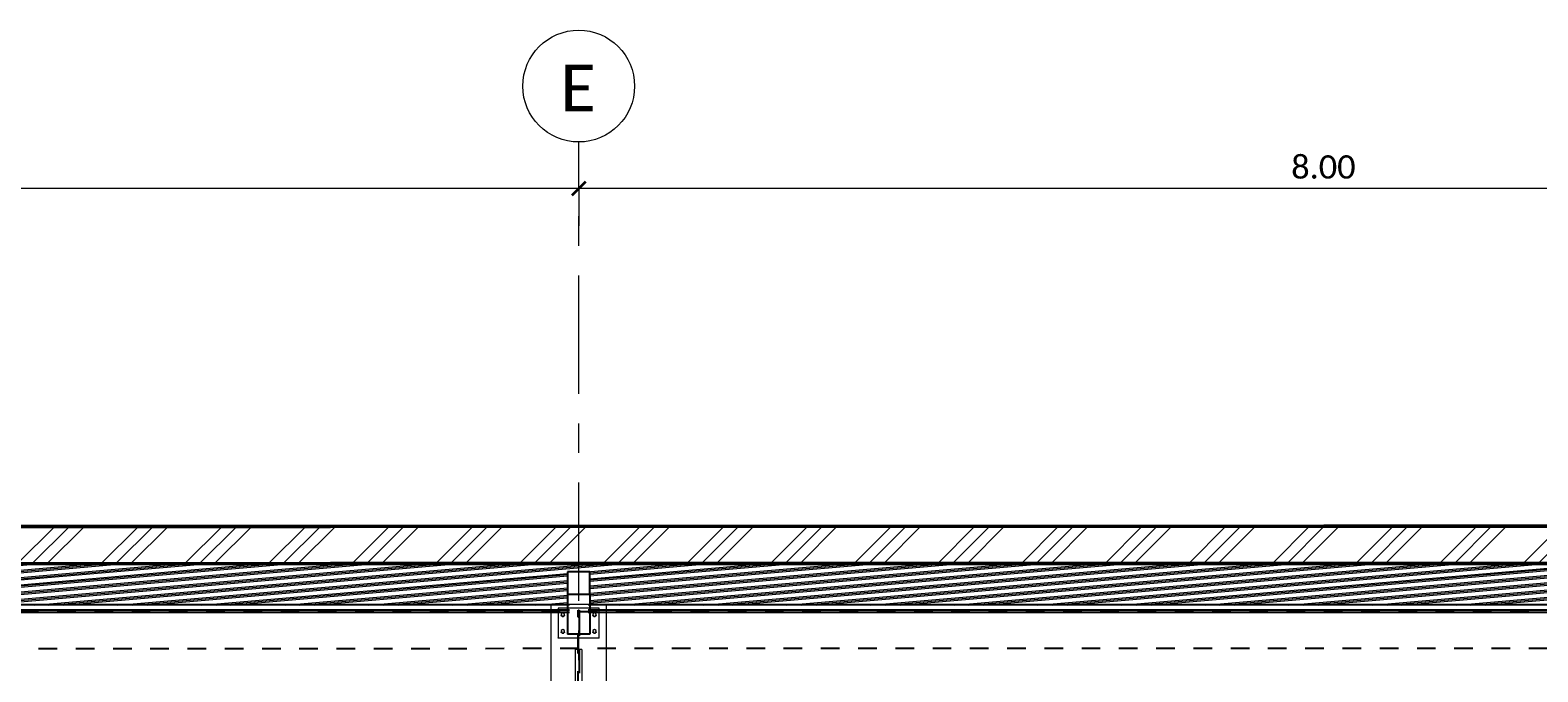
# Model space of a CAD drawing. Header units: metres. Extents: x -3 to 135, y -4 to 27.
# Tile 61 of 81: x 78.39 to 86.48, y 4.17 to 7.61. Entities that reach past the tile are written whole.
import ezdxf

# ---------------------------------------------------------------- set-up
doc = ezdxf.new("R2010")
doc.units = ezdxf.units.M
for name, pattern in [('Rasterlinie', [1.11125, 0.635, -0.15875, 0.15875, -0.15875]), ('Strich', [0.3175, 0.15875, -0.15875]), ('Verdeckt', [0.15, 0.1, -0.05])]:
    doc.linetypes.add(name, pattern=pattern)
for name, color, linetype, lineweight in [('_Verdeckte Linien_', 7, 'Strich', 18), ('A-ANNO-DIMS', 211, 'Continuous', 9), ('A-ANNO-DIMS-50', 211, 'Continuous', 9), ('A-FLOR', 192, 'Continuous', 35), ('A-FLOR-HDLN', 190, 'Verdeckt', 25), ('A-FLOR-PATT', 8, 'Continuous', 50), ('S-BEAM', 12, 'Continuous', 35), ('S-BEAM-HDLN', 1, 'Verdeckt', 25), ('S-COLS', 52, 'Continuous', 18), ('S-COLS-HDLN', 52, 'Verdeckt', 25), ('S-GRID', 1, 'Continuous', 9), ('S-GRID-IDEN', 1, 'Continuous', 9), ('Tragwerksverbindungen', 7, 'Continuous', 18)]:
    doc.layers.add(name, color=color, linetype=linetype, lineweight=lineweight)
doc.styles.add('Calibri', font='calibri.ttf', dxfattribs={"height": 0.25})
doc.styles.add('Calibri_1', font='calibri.ttf', dxfattribs={"height": 0.125})
doc.dimstyles.new('DIM25', dxfattribs={"dimscale": 0.3048, "dimtxt": 0.147169, "dimasz": 0.246063, "dimexe": 0.328084, "dimexo": 0.0625, "dimgap": 0.016404, "dimtad": 1, "dimrnd": 0.001, "dimzin": 0, "dimdsep": 46, "dimtxsty": 'Calibri_1', "dimblk1": 'OBLIQUE', "dimblk2": 'OBLIQUE', "dimsah": 1, "dimcen": 0.09, "dimdle": 0.328084, "dimadec": 0, "dimazin": 0, "dimtfac": 1, "dimtdec": 4, "dimtix": 1, "dimtmove": 0, "dimatfit": 3, "dimfxl": 0.656168, "dimfxlon": 1, "dimtvp": 1, "dimtolj": 1, "dimtzin": 0, "dimlwd": 18, "dimlwe": 18, "dimarcsym": 2})

# ---------------------------------------------------------------- blocks, each defined once
blk = doc.blocks.new('FP_29-1 - 1')
at = {"layer": 'A-FLOR-PATT', "lineweight": 18}
for p, q in [((21.1047, 4.5282), (23.6201, 4.7474)), ((21.1047, 4.5282), (23.6201, 4.7474)), ((21.395, 4.5282), (23.9104, 4.7474)), ((21.395, 4.5282), (23.9104, 4.7474)), ((21.4744, 4.5282), (23.9898, 4.7474)), ((21.4744, 4.5282), (23.9898, 4.7474)), ((21.5537, 4.5282), (24.0691, 4.7474)), ((21.5537, 4.5282), (24.0691, 4.7474)), ((21.844, 4.5283), (24.3594, 4.7474)), ((21.844, 4.5283), (24.3594, 4.7474)), ((21.9234, 4.5283), (24.4388, 4.7474)), ((21.9234, 4.5283), (24.4388, 4.7474)), ((22.0027, 4.5283), (24.5181, 4.7474)), ((22.0027, 4.5283), (24.5181, 4.7474)), ((22.293, 4.5283), (24.8084, 4.7475)), ((22.293, 4.5283), (24.8084, 4.7475)), ((22.3724, 4.5283), (24.8878, 4.7475)), ((22.3724, 4.5283), (24.8878, 4.7475)), ((22.4517, 4.5284), (24.9672, 4.7475)), ((22.4517, 4.5284), (24.9672, 4.7475)), ((22.742, 4.5284), (25.2574, 4.7475)), ((22.742, 4.5284), (25.2574, 4.7475)), ((22.8214, 4.5284), (25.3368, 4.7475)), ((22.8214, 4.5284), (25.3368, 4.7475)), ((22.9007, 4.5284), (25.4162, 4.7475)), ((22.9007, 4.5284), (25.4162, 4.7475)), ((23.191, 4.5285), (25.7064, 4.7476)), ((23.191, 4.5285), (25.7064, 4.7476)), ((23.2704, 4.5285), (25.7858, 4.7476)), ((23.2704, 4.5285), (25.7858, 4.7476)), ((23.3498, 4.5285), (25.8652, 4.7476)), ((23.3498, 4.5285), (25.8652, 4.7476)), ((23.64, 4.5285), (26.1554, 4.7476)), ((23.64, 4.5285), (26.1554, 4.7476)), ((23.7194, 4.5285), (26.2348, 4.7476)), ((23.7194, 4.5285), (26.2348, 4.7476)), ((23.7988, 4.5285), (26.3142, 4.7476)), ((23.7988, 4.5285), (26.3142, 4.7476)), ((24.089, 4.5286), (26.6045, 4.7476)), ((24.089, 4.5286), (26.6045, 4.7476)), ((24.1684, 4.5286), (26.6838, 4.7476)), ((24.1684, 4.5286), (26.6838, 4.7476)), ((24.2478, 4.5286), (26.7632, 4.7477)), ((24.2478, 4.5286), (26.7632, 4.7477)), ((24.538, 4.5286), (26.5035, 4.6998)), ((24.538, 4.5286), (26.5035, 4.6998)), ((26.6074, 4.7088), (27.0535, 4.7477)), ((26.6074, 4.7088), (27.0535, 4.7477)), ((26.6235, 4.5472), (28.9289, 4.7479)), ((26.6235, 4.5403), (29.0083, 4.7479)), ((26.6235, 4.5541), (28.8495, 4.7479)), ((26.6235, 4.5472), (28.9289, 4.7479)), ((26.6235, 4.5403), (29.0083, 4.7479)), ((26.6235, 4.5541), (28.8495, 4.7479)), ((26.6235, 4.6252), (28.0309, 4.7478)), ((26.6235, 4.5862), (28.4799, 4.7478)), ((26.6235, 4.6183), (28.1102, 4.7478)), ((26.6235, 4.5793), (28.5593, 4.7478)), ((26.6235, 4.6321), (27.9515, 4.7478)), ((26.6235, 4.5931), (28.4005, 4.7478)), ((26.6235, 4.6252), (28.0309, 4.7478)), ((26.6235, 4.5862), (28.4799, 4.7478)), ((26.6235, 4.6183), (28.1102, 4.7478)), ((26.6235, 4.5793), (28.5593, 4.7478)), ((26.6235, 4.6321), (27.9515, 4.7478)), ((26.6235, 4.5931), (28.4005, 4.7478)), ((26.6235, 4.7033), (27.1328, 4.7477)), ((26.6235, 4.6643), (27.5819, 4.7477)), ((26.6235, 4.6964), (27.2122, 4.7477)), ((26.6235, 4.6574), (27.6612, 4.7477)), ((26.6235, 4.6712), (27.5025, 4.7477)), ((26.6235, 4.7033), (27.1328, 4.7477)), ((26.6235, 4.6643), (27.5819, 4.7477)), ((26.6235, 4.6964), (27.2122, 4.7477)), ((26.6235, 4.6574), (27.6612, 4.7477)), ((26.6235, 4.6712), (27.5025, 4.7477)), ((26.7831, 4.5289), (29.2985, 4.7479)), ((26.7831, 4.5289), (29.2985, 4.7479)), ((26.8624, 4.5289), (29.3779, 4.7479)), ((26.8624, 4.5289), (29.3779, 4.7479)), ((26.9418, 4.5289), (29.4573, 4.7479)), ((26.9418, 4.5289), (29.4573, 4.7479)), ((27.2321, 4.529), (29.7475, 4.7479)), ((27.2321, 4.529), (29.7475, 4.7479)), ((27.3115, 4.529), (29.8269, 4.7479)), ((27.3115, 4.529), (29.8269, 4.7479)), ((27.3908, 4.529), (29.9063, 4.7479)), ((27.3908, 4.529), (29.9063, 4.7479)), ((27.6811, 4.529), (30.1966, 4.748)), ((27.6811, 4.529), (30.1966, 4.748)), ((27.7605, 4.529), (30.2759, 4.748)), ((27.7605, 4.529), (30.2759, 4.748)), ((27.8398, 4.529), (30.3553, 4.748)), ((27.8398, 4.529), (30.3553, 4.748)), ((28.1301, 4.5291), (30.6456, 4.748)), ((28.1301, 4.5291), (30.6456, 4.748)), ((28.2095, 4.5291), (30.7249, 4.748)), ((28.2095, 4.5291), (30.7249, 4.748)), ((28.2888, 4.5291), (30.8043, 4.748)), ((28.2888, 4.5291), (30.8043, 4.748)), ((28.5791, 4.5291), (31.0946, 4.7481)), ((28.5791, 4.5291), (31.0946, 4.7481)), ((28.6585, 4.5291), (31.174, 4.7481)), ((28.6585, 4.5291), (31.174, 4.7481)), ((28.7378, 4.5292), (31.2533, 4.7481)), ((28.7378, 4.5292), (31.2533, 4.7481)), ((29.0281, 4.5292), (31.5436, 4.7481)), ((29.0281, 4.5292), (31.5436, 4.7481)), ((29.1075, 4.5292), (31.623, 4.7481)), ((29.1075, 4.5292), (31.623, 4.7481)), ((29.1869, 4.5292), (31.7023, 4.7481)), ((29.1869, 4.5292), (31.7023, 4.7481)), ((29.4771, 4.5293), (31.9926, 4.7481)), ((29.4771, 4.5293), (31.9926, 4.7481)), ((29.5565, 4.5293), (32.072, 4.7482)), ((29.5565, 4.5293), (32.072, 4.7482)), ((29.6359, 4.5293), (32.1514, 4.7482)), ((29.6359, 4.5293), (32.1514, 4.7482)), ((29.9261, 4.5293), (32.4416, 4.7482)), ((29.9261, 4.5293), (32.4416, 4.7482)), ((30.0055, 4.5293), (32.521, 4.7482)), ((30.0055, 4.5293), (32.521, 4.7482)), ((30.0849, 4.5293), (32.6004, 4.7482)), ((30.0849, 4.5293), (32.6004, 4.7482)), ((30.3751, 4.5294), (32.8906, 4.7482)), ((30.3751, 4.5294), (32.8906, 4.7482)), ((30.4545, 4.5294), (32.97, 4.7482)), ((30.4545, 4.5294), (32.97, 4.7482)), ((30.5339, 4.5294), (33.0494, 4.7482)), ((30.5339, 4.5294), (33.0494, 4.7482)), ((30.8241, 4.5294), (33.3396, 4.7483)), ((30.8241, 4.5294), (33.3396, 4.7483)), ((30.9035, 4.5294), (33.419, 4.7483)), ((30.9035, 4.5294), (33.419, 4.7483)), ((30.9829, 4.5294), (33.4984, 4.7483)), ((30.9829, 4.5294), (33.4984, 4.7483)), ((31.2731, 4.5295), (33.7887, 4.7483)), ((31.2731, 4.5295), (33.7887, 4.7483)), ((31.3525, 4.5295), (33.868, 4.7483)), ((31.3525, 4.5295), (33.868, 4.7483)), ((31.4319, 4.5295), (33.9474, 4.7483)), ((31.4319, 4.5295), (33.9474, 4.7483)), ((24.6174, 4.5286), (26.5035, 4.6929)), ((24.6174, 4.5286), (26.5035, 4.6929)), ((24.6968, 4.5286), (26.5035, 4.686)), ((24.6968, 4.5286), (26.5035, 4.686)), ((24.987, 4.5287), (26.5035, 4.6607)), ((24.987, 4.5287), (26.5035, 4.6607)), ((25.0664, 4.5287), (26.5035, 4.6538)), ((25.0664, 4.5287), (26.5035, 4.6538)), ((25.1458, 4.5287), (26.5035, 4.6469)), ((25.1458, 4.5287), (26.5035, 4.6469)), ((25.436, 4.5287), (26.5035, 4.6217)), ((25.436, 4.5287), (26.5035, 4.6217)), ((25.5154, 4.5287), (26.5035, 4.6148)), ((25.5154, 4.5287), (26.5035, 4.6148)), ((25.5948, 4.5288), (26.5035, 4.6079)), ((25.5948, 4.5288), (26.5035, 4.6079)), ((25.8851, 4.5288), (26.5035, 4.5826)), ((25.8851, 4.5288), (26.5035, 4.5826)), ((25.9644, 4.5288), (26.5035, 4.5757)), ((25.9644, 4.5288), (26.5035, 4.5757)), ((26.0438, 4.5288), (26.5035, 4.5688)), ((26.0438, 4.5288), (26.5035, 4.5688)), ((26.3341, 4.5289), (26.5035, 4.5436)), ((26.3341, 4.5289), (26.5035, 4.5436)), ((26.4288, 4.5302), (26.5035, 4.5367)), ((26.4288, 4.5302), (26.5035, 4.5367))]:
    blk.add_line(p, q, dxfattribs=at)
blk = doc.blocks.new('Lasche richtig28 - Lasche richtig-1139344-1 - 1')
at = {"layer": 'S-COLS'}
for p, q in [((26.546, 4.1012), (26.546, 4.2916)), ((26.581, 4.2916), (26.546, 4.2916)), ((26.581, 4.2916), (26.581, 4.1012)), ((26.546, 4.1012), (26.546, 4.0044)), ((26.581, 4.0044), (26.581, 4.1012)), ((26.546, 4.0044), (26.581, 4.0044))]:
    blk.add_line(p, q, dxfattribs=at)
blk = doc.blocks.new('HEB Träger - HEB 500-1128531-1 - 1')
at = {"layer": 'S-BEAM', "lineweight": 25}
for p, q in [((26.4135, 4.5306), (18.7135, 4.5306)), ((26.4135, 4.5027), (18.7135, 4.5027)), ((26.4135, 4.4902), (18.7135, 4.4902)), ((34.4135, 4.5306), (26.7135, 4.5306)), ((34.4135, 4.5027), (26.7135, 4.5027)), ((34.4135, 4.4902), (26.7135, 4.4902))]:
    blk.add_line(p, q, dxfattribs=at)
at = {"layer": 'S-BEAM-HDLN'}
for p, q in [((26.7135, 4.5306), (26.4136, 4.5306)), ((26.7135, 4.5027), (26.4136, 4.5027)), ((26.7135, 4.4902), (26.4136, 4.4902))]:
    blk.add_line(p, q, dxfattribs=at)
blk = doc.blocks.new('Verbindungsblech27 - Verbindungsblech2-1139308-1 - 1')
at = {"layer": 'S-COLS-HDLN'}
for p, q in [((26.5605, 4.4642), (26.5605, 4.4869)), ((26.5605, 4.4869), (26.5665, 4.4869)), ((26.5605, 4.0707), (26.5605, 4.4642)), ((26.5665, 4.4642), (26.5605, 4.4642)), ((26.5665, 4.4869), (26.5665, 4.4642)), ((26.5665, 4.4642), (26.5665, 4.0707)), ((26.5605, 4.0446), (26.5605, 4.0707)), ((26.5605, 4.0707), (26.5665, 4.0707)), ((26.5665, 4.0707), (26.5665, 4.0446)), ((26.5605, 4.0355), (26.5605, 4.0446)), ((26.5665, 4.0446), (26.5605, 4.0446)), ((26.5605, 4.0355), (26.5665, 4.0355)), ((26.5665, 4.0446), (26.5665, 4.0355))]:
    blk.add_line(p, q, dxfattribs=at)
blk = doc.blocks.new('Verbindungsblech28 - Verbindungsblech2-1139325-1 - 1')
at = {"layer": 'S-COLS-HDLN'}
for p, q in [((26.5605, 4.4891), (26.5605, 4.5016)), ((26.5605, 4.5016), (26.5665, 4.5016)), ((26.5605, 4.0743), (26.5605, 4.4891)), ((26.5665, 4.4891), (26.5605, 4.4891)), ((26.5665, 4.5016), (26.5665, 4.4891)), ((26.5665, 4.4891), (26.5665, 4.0743)), ((26.5605, 4.0593), (26.5605, 4.0743)), ((26.5605, 4.0743), (26.5665, 4.0743)), ((26.5605, 4.0502), (26.5605, 4.0593)), ((26.5665, 4.0593), (26.5605, 4.0593)), ((26.5605, 4.0502), (26.5665, 4.0502)), ((26.5665, 4.0743), (26.5665, 4.0593)), ((26.5665, 4.0593), (26.5665, 4.0502))]:
    blk.add_line(p, q, dxfattribs=at)
blk = doc.blocks.new('SP-TV-Schraube_DIN4017_001 - M12-V39-1 - 1')
at = {"layer": '_Verdeckte Linien_'}
for start_param, end_param in [(3.926991, 4.551723), (4.873055, 5.497787)]:
    blk.add_ellipse((2.6485, 4.4737), major_axis=(0.006, 0), ratio=0.996195, start_param=start_param, end_param=end_param, dxfattribs=at)
at = {"layer": 'Tragwerksverbindungen'}
for p, q in [((2.6485, 4.4887), (2.6395, 4.4835)), ((2.6395, 4.4835), (2.6395, 4.4732)), ((2.6395, 4.4732), (2.6485, 4.468)), ((2.6395, 4.4725), (2.6395, 4.4732)), ((2.6485, 4.4673), (2.6395, 4.4725)), ((2.6425, 4.4777), (2.6425, 4.4743)), ((2.6575, 4.4835), (2.6485, 4.4887)), ((2.6485, 4.468), (2.6575, 4.4732)), ((2.6575, 4.4725), (2.6485, 4.4673)), ((2.6485, 4.468), (2.6485, 4.4673)), ((2.6545, 4.4743), (2.6545, 4.4777)), ((2.6575, 4.4732), (2.6575, 4.4835)), ((2.6575, 4.4732), (2.6575, 4.4725))]:
    blk.add_line(p, q, dxfattribs=at)
blk = doc.blocks.new('SP-TV-Schraube_DIN4017_001 - M12-V40-1 - 1')
at = {"layer": '_Verdeckte Linien_'}
for start_param, end_param in [(3.926991, 4.539557), (4.885221, 5.497787)]:
    blk.add_ellipse((2.6485, 4.384), major_axis=(0.006, 0), ratio=0.996195, start_param=start_param, end_param=end_param, dxfattribs=at)
at = {"layer": 'Tragwerksverbindungen'}
for p, q in [((2.6485, 4.399), (2.6395, 4.3938)), ((2.6395, 4.3938), (2.6395, 4.3835)), ((2.6395, 4.3835), (2.6485, 4.3783)), ((2.6395, 4.3828), (2.6395, 4.3835)), ((2.6485, 4.3776), (2.6395, 4.3828)), ((2.6425, 4.388), (2.6425, 4.3847)), ((2.6575, 4.3938), (2.6485, 4.399)), ((2.6485, 4.3783), (2.6575, 4.3835)), ((2.6575, 4.3828), (2.6485, 4.3776)), ((2.6485, 4.3783), (2.6485, 4.3776)), ((2.6545, 4.3847), (2.6545, 4.388)), ((2.6575, 4.3835), (2.6575, 4.3938)), ((2.6575, 4.3835), (2.6575, 4.3828))]:
    blk.add_line(p, q, dxfattribs=at)
blk = doc.blocks.new('SP-TV-AP-Rechteck_002 - AP-Rechteck-V50-1 - 1')
at = {"layer": '_Verdeckte Linien_'}
for p, q in [((10.6235, 4.5319), (10.5036, 4.5319)), ((10.5287, 4.0139), (10.5436, 4.0139)), ((10.5436, 4.0126), (10.5287, 4.0126)), ((10.5461, 4.0139), (10.581, 4.0139)), ((10.581, 4.0126), (10.5461, 4.0126)), ((10.5836, 4.0139), (10.5985, 4.0139)), ((10.5985, 4.0126), (10.5836, 4.0126))]:
    blk.add_line(p, q, dxfattribs=at)
at = {"layer": 'Tragwerksverbindungen'}
for p, q in [((10.5035, 4.5319), (10.4135, 4.5319)), ((10.4135, 4.5319), (10.4135, 4.0139)), ((10.7135, 4.5319), (10.6235, 4.5319)), ((10.7135, 4.0139), (10.7135, 4.5319)), ((10.4135, 4.0139), (10.5287, 4.0139)), ((10.4135, 4.0126), (10.4135, 4.0139)), ((10.5287, 4.0126), (10.4135, 4.0126)), ((10.5437, 4.0139), (10.546, 4.0139)), ((10.546, 4.0126), (10.5437, 4.0126)), ((10.581, 4.0139), (10.5835, 4.0139)), ((10.5835, 4.0126), (10.581, 4.0126)), ((10.5985, 4.0139), (10.7135, 4.0139)), ((10.7135, 4.0126), (10.5985, 4.0126)), ((10.7135, 4.0126), (10.7135, 4.0139))]:
    blk.add_line(p, q, dxfattribs=at)
blk = doc.blocks.new('SP-TV-AP-Rechteck_002 - AP-Rechteck-V41-1 - 1')
at = {"layer": '_Verdeckte Linien_'}
blk.add_line((2.6235, 4.5125), (2.5036, 4.5125), dxfattribs=at)
at = {"layer": 'Tragwerksverbindungen'}
for p, q in [((2.5035, 4.5125), (2.4535, 4.5125)), ((2.4535, 4.5125), (2.4535, 4.3531)), ((2.6735, 4.5125), (2.6235, 4.5125)), ((2.6735, 4.3531), (2.6735, 4.5125)), ((2.4535, 4.3531), (2.6735, 4.3531)), ((2.4535, 4.3518), (2.4535, 4.3531)), ((2.6735, 4.3518), (2.4535, 4.3518)), ((2.6735, 4.3518), (2.6735, 4.3531))]:
    blk.add_line(p, q, dxfattribs=at)
blk = doc.blocks.new('Raster - 5_0-CAL mit Kreis-615196-1 - 1')
at = {"layer": 'S-GRID-IDEN'}
blk.add_circle((2.5635, 7.3146), 0.3, dxfattribs=at)
blk = doc.blocks.new('DIMBLOCK118-1 - 1')
at = {"layer": 'A-ANNO-DIMS-50', "lineweight": 18}
for p, q in [((81.3309, 6.7649), (81.3309, 6.8649)), ((89.3309, 6.7649), (89.3309, 6.8649)), ((89.3309, 6.7649), (81.3309, 6.7649)), ((81.3309, 6.7649), (81.3309, 6.5649)), ((89.3309, 6.7649), (89.3309, 6.5649))]:
    blk.add_line(p, q, dxfattribs=at)
at = {"layer": 'A-ANNO-DIMS-50', "lineweight": 35}
for p, q in [((81.3309, 6.7649), (81.3684, 6.8024)), ((89.3309, 6.7649), (89.3684, 6.8024)), ((81.3309, 6.7649), (81.2934, 6.7274)), ((89.3309, 6.7649), (89.2934, 6.7274))]:
    blk.add_line(p, q, dxfattribs=at)
at = {"layer": 'A-ANNO-DIMS-50', "color": 0, "lineweight": 18, "insert": (85.1557, 6.9432), "char_height": 0.125, "width": 0.420292, "attachment_point": 1, "line_spacing_factor": 1.158048, "style": 'Calibri_1'}
blk.add_mtext('8.00', dxfattribs=at)
blk = doc.blocks.new('_Oblique')
at = {"color": 0, "linetype": 'ByBlock', "lineweight": -2}
blk.add_line((-0.5, -0.5), (0.5, 0.5), dxfattribs=at)
blk = doc.blocks.new('DIMBLOCK119-1 - 1')
at = {"layer": 'A-ANNO-DIMS-50', "lineweight": 18}
for p, q in [((73.3309, 6.7649), (73.3309, 6.8649)), ((81.3309, 6.7649), (81.3309, 6.8649)), ((81.3309, 6.7649), (73.3309, 6.7649)), ((73.3309, 6.7649), (73.3309, 6.5649)), ((81.3309, 6.7649), (81.3309, 6.5649))]:
    blk.add_line(p, q, dxfattribs=at)
at = {"layer": 'A-ANNO-DIMS-50', "lineweight": 35}
for p, q in [((73.3309, 6.7649), (73.3684, 6.8024)), ((81.3309, 6.7649), (81.3684, 6.8024)), ((73.3309, 6.7649), (73.2934, 6.7274)), ((81.3309, 6.7649), (81.2934, 6.7274))]:
    blk.add_line(p, q, dxfattribs=at)
at = {"layer": 'A-ANNO-DIMS-50', "color": 0, "lineweight": 18, "insert": (77.1557, 6.9432), "char_height": 0.125, "width": 0.420292, "attachment_point": 1, "line_spacing_factor": 1.158048, "style": 'Calibri_1'}
blk.add_mtext('8.00', dxfattribs=at)

msp = doc.modelspace()

# ---------------------------------------------------------------- hatches: boundary and pattern name
at = {"layer": 'A-FLOR-PATT', "lineweight": 18}
h = msp.add_hatch(dxfattribs=at)
h.set_pattern_fill('FP_2', color=256, style=0, pattern_type=2)
h.set_pattern_definition([(45, (72.69733, 2.195), (-0.2245064, 0.2245064), []), (45, (72.77733, 2.195), (0, 0.4490128), []), (45, (72.61833, 2.195), (0, 0.4490128), [])])
h.paths.add_polyline_path([(53.3309, 4.7497), (101.3309, 4.7542), (101.3309, 4.9542), (53.3309, 4.9497)])

# ---------------------------------------------------------------- linework, layer by layer
at = {"layer": 'A-FLOR', "lineweight": 50, "flags": 128}
for points in [[(101.3309, 4.9542), (95.9975, 4.9537), (90.6642, 4.9532), (85.3309, 4.9527), (79.9975, 4.9522), (74.6642, 4.9517), (69.3309, 4.9512), (63.9975, 4.9507), (58.6642, 4.9502), (53.3309, 4.9497)], [(53.3309, 4.7497), (58.6642, 4.7502), (63.9975, 4.7507), (69.3309, 4.7512), (74.6642, 4.7517), (79.9975, 4.7522), (85.3309, 4.7527), (90.6642, 4.7532), (95.9975, 4.7537), (101.3309, 4.7542)]]:
    msp.add_lwpolyline(points, dxfattribs=at)
at = {"layer": 'A-FLOR-HDLN'}
for p, q in [((53.3309, 4.4912), (101.3309, 4.4992)), ((101.3309, 4.2992), (53.3309, 4.2912))]:
    msp.add_line(p, q, dxfattribs=at)
at = {"layer": 'S-BEAM', "lineweight": 25}
for p, q in [((81.3909, 4.7088), (81.2709, 4.7088)), ((81.2709, 4.7088), (81.2709, 4.5884)), ((81.3909, 4.5884), (81.3909, 4.7088)), ((81.2709, 4.5884), (81.3909, 4.5884)), ((81.2709, 4.5884), (81.2709, 4.3732)), ((81.3909, 4.5884), (81.3909, 4.3732)), ((81.3909, 4.3732), (81.2709, 4.3732))]:
    msp.add_line(p, q, dxfattribs=at)
at = {"layer": 'S-GRID', "linetype": 'Rasterlinie'}
msp.add_line((81.3309, -2.1152), (81.3309, 7.0146), dxfattribs=at)

# ---------------------------------------------------------------- block references
at = {"layer": '_Verdeckte Linien_'}
for name, p in [('SP-TV-AP-Rechteck_002 - AP-Rechteck-V50-1 - 1', (70.7673, 0)), ('SP-TV-AP-Rechteck_002 - AP-Rechteck-V41-1 - 1', (78.7673, 0)), ('SP-TV-Schraube_DIN4017_001 - M12-V39-1 - 1', (78.5973, 0)), ('SP-TV-Schraube_DIN4017_001 - M12-V39-1 - 1', (78.7673, 0)), ('SP-TV-Schraube_DIN4017_001 - M12-V40-1 - 1', (78.5973, 0)), ('SP-TV-Schraube_DIN4017_001 - M12-V40-1 - 1', (78.7673, 0))]:
    msp.add_blockref(name, p, dxfattribs=at)
at = {"layer": 'A-FLOR'}
msp.add_blockref('FP_29-1 - 1', (54.7673, 0), dxfattribs=at)
at = {"layer": 'S-BEAM-HDLN'}
msp.add_blockref('HEB Träger - HEB 500-1128531-1 - 1', (54.7673, 0), dxfattribs=at)
at = {"layer": 'S-COLS'}
msp.add_blockref('Lasche richtig28 - Lasche richtig-1139344-1 - 1', (54.7673, 0), dxfattribs=at)
at = {"layer": 'S-COLS-HDLN'}
for name in ['Verbindungsblech28 - Verbindungsblech2-1139325-1 - 1', 'Verbindungsblech27 - Verbindungsblech2-1139308-1 - 1']:
    msp.add_blockref(name, (54.7673, 0), dxfattribs=at)
at = {"layer": 'S-GRID-IDEN'}
msp.add_blockref('Raster - 5_0-CAL mit Kreis-615196-1 - 1', (78.7673, 0), dxfattribs=at)

# ---------------------------------------------------------------- texts
at = {"layer": 'S-GRID-IDEN', "insert": (81.2319, 7.4294), "char_height": 0.25, "width": 0.236498, "attachment_point": 1, "style": 'Calibri'}
msp.add_mtext('E', dxfattribs=at)

# ---------------------------------------------------------------- dimensions: what is measured, and where the dimension line sits
at = {"layer": 'A-ANNO-DIMS', "lineweight": 18}
for base, p1, p2, picture, middle in [((73.3309, 6.7649), (81.3309, 6.5649), (73.3309, 6.5649), 'DIMBLOCK119-1 - 1', (77.3309, 6.834)), ((81.3309, 6.7649), (89.3309, 6.5649), (81.3309, 6.5649), 'DIMBLOCK118-1 - 1', (85.3309, 6.834))]:
    dim = msp.add_linear_dim(base=base, p1=p1, p2=p2, dimstyle='DIM25', override={"dimpost": '<>', "dimfxl": 8}, dxfattribs=at)
    dim.commit()
    dim.dimension.update_dxf_attribs({"geometry": picture, "text_midpoint": middle})

doc.saveas('drawing.dxf')
